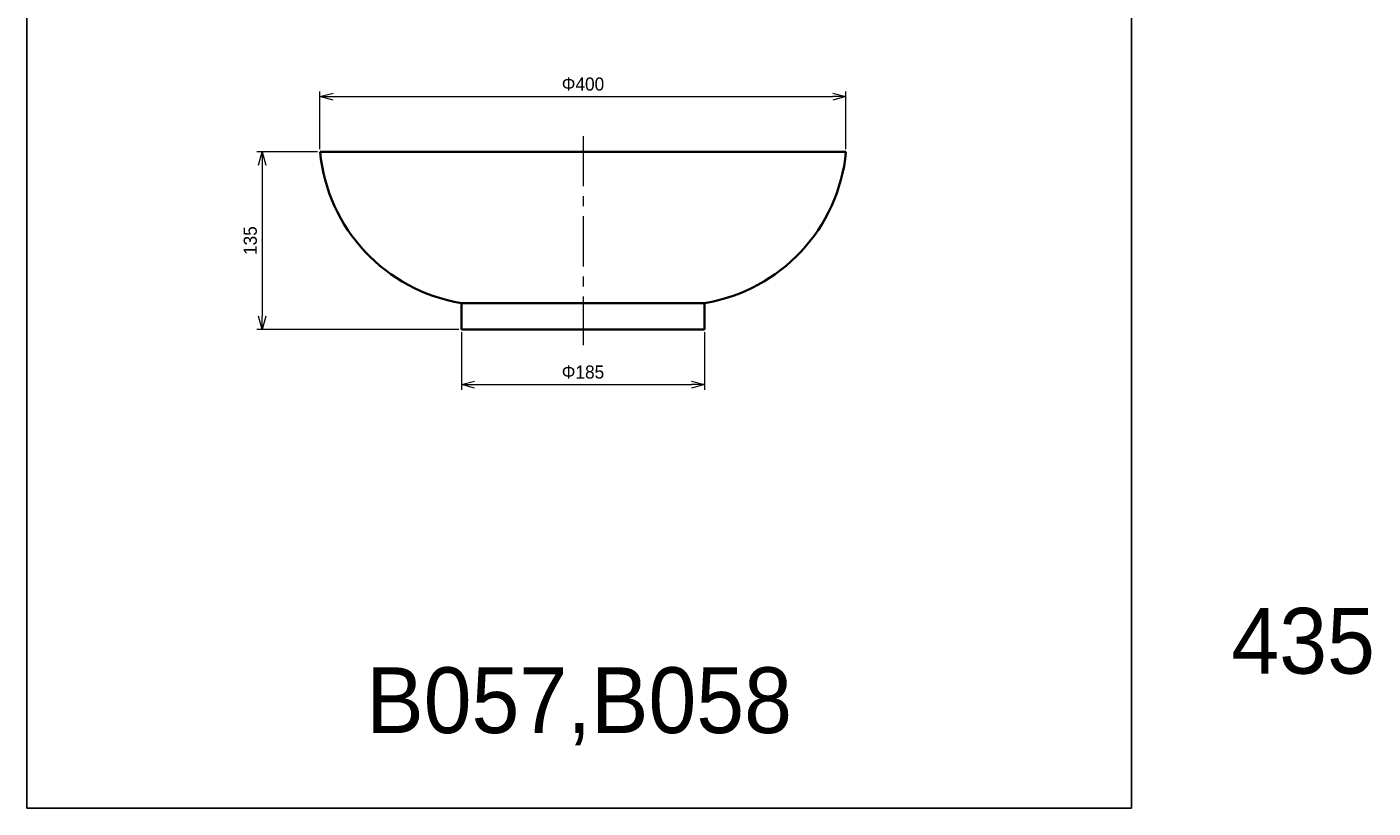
# Model space of a CAD drawing. Header units: millimetres. Extents: x 0 to 1024, y 0 to 1188.
# Tile 1 of 2: x 0 to 1024, y 0 to 594. Entities that reach past the tile are written whole.
import ezdxf

# ---------------------------------------------------------------- set-up
doc = ezdxf.new("R2010")
doc.units = ezdxf.units.MM
doc.header["$LTSCALE"] = 0.3
doc.linetypes.add('CENTER', pattern=[50.8, 31.75, -6.35, 6.35, -6.35])
for name, color, linetype, lineweight in [('TEXT', 7, 'Continuous', 25), ('中心線', 4, 'CENTER', 18), ('実線', 3, 'Continuous', 35), ('寸法', 2, 'Continuous', 18), ('細線', 7, 'Continuous', 18)]:
    doc.layers.add(name, color=color, linetype=linetype, lineweight=lineweight)
doc.styles.add('MS Pゴシック', font='txt')
doc.styles.get("Standard").update_dxf_attribs({"font": 'txt.shx', "bigfont": 'bigfont.shx'})
doc.dimstyles.new('MyDim S＝1：4', dxfattribs={"dimtxt": 2.5, "dimasz": 2.5, "dimexe": 1, "dimexo": 0.5, "dimgap": 1, "dimtad": 3, "dimdsep": 46, "dimtxsty": 'MS Pゴシック', "dimblk": 'OPEN30', "dimcen": 0, "dimclrd": 256, "dimclre": 256, "dimclrt": 256, "dimazin": 2, "dimtfac": 1, "dimtmove": 0, "dimatfit": 3, "dimldrblk": 'OPEN30', "dimfxl": 1, "dimlwd": 18, "dimlwe": 18, "dimarcsym": 0})

# ---------------------------------------------------------------- blocks, each defined once
blk = doc.blocks.new('_Open30')
at = {"color": 0, "lineweight": -2}
for p, q in [((-1, 0.27), (0, 0)), ((0, 0), (-1, -0.27)), ((0, 0), (-1, 0))]:
    blk.add_line(p, q, dxfattribs=at)
blk = doc.blocks.new('*D17')
at = {"layer": 'Defpoints', "color": 0, "transparency": 16777216}
for p in [(622.9, 541), (222.9, 499), (622.9, 499)]:
    blk.add_point(p, dxfattribs=at)
at = {"layer": '寸法', "lineweight": 18, "transparency": 16777216}
for p, q in [((222.9, 501), (222.9, 545)), ((622.9, 501), (622.9, 545)), ((232.9, 541), (612.9, 541))]:
    blk.add_line(p, q, dxfattribs=at)
at = {"layer": '寸法', "lineweight": 18, "transparency": 16777216, "xscale": 10, "yscale": 10, "zscale": 10, "rotation": 180}
blk.add_blockref('_Open30', (222.9, 541), dxfattribs=at)
at = {"layer": '寸法', "lineweight": 18, "transparency": 16777216, "xscale": 10, "yscale": 10, "zscale": 10}
blk.add_blockref('_Open30', (622.9, 541), dxfattribs=at)
at = {"layer": '寸法', "transparency": 16777216, "insert": (422.9, 550.5), "char_height": 10, "attachment_point": 5, "style": 'MS Pゴシック'}
blk.add_mtext('Φ400', dxfattribs=at)
blk = doc.blocks.new('*D18')
at = {"layer": 'Defpoints', "color": 0, "transparency": 16777216}
for p in [(222.9, 499), (178.9, 364), (330.4, 364)]:
    blk.add_point(p, dxfattribs=at)
at = {"layer": '寸法', "lineweight": 18, "transparency": 16777216}
for p, q in [((220.9, 499), (174.9, 499)), ((178.9, 489), (178.9, 374)), ((328.4, 364), (174.9, 364))]:
    blk.add_line(p, q, dxfattribs=at)
at = {"layer": '寸法', "lineweight": 18, "transparency": 16777216, "xscale": 10, "yscale": 10, "zscale": 10}
for p, rotation in [((178.9, 499), 90), ((178.9, 364), 270)]:
    blk.add_blockref('_Open30', p, dxfattribs=dict(at, rotation=rotation))
at = {"layer": '寸法', "transparency": 16777216, "insert": (169.9, 431.5), "char_height": 10, "attachment_point": 5, "rotation": 90, "style": 'MS Pゴシック'}
blk.add_mtext('135', dxfattribs=at)
blk = doc.blocks.new('*D20')
at = {"layer": 'Defpoints', "color": 0, "transparency": 16777216}
for p in [(330.4, 364), (515.4, 364), (515.4, 322)]:
    blk.add_point(p, dxfattribs=at)
at = {"layer": '寸法', "lineweight": 18, "transparency": 16777216}
for p, q in [((330.4, 362), (330.4, 318)), ((515.4, 362), (515.4, 318)), ((340.4, 322), (505.4, 322))]:
    blk.add_line(p, q, dxfattribs=at)
at = {"layer": '寸法', "lineweight": 18, "transparency": 16777216, "xscale": 10, "yscale": 10, "zscale": 10, "rotation": 180}
blk.add_blockref('_Open30', (330.4, 322), dxfattribs=at)
at = {"layer": '寸法', "lineweight": 18, "transparency": 16777216, "xscale": 10, "yscale": 10, "zscale": 10}
blk.add_blockref('_Open30', (515.4, 322), dxfattribs=at)
at = {"layer": '寸法', "transparency": 16777216, "insert": (422.9, 331.5), "char_height": 10, "attachment_point": 5, "style": 'MS Pゴシック'}
blk.add_mtext('Φ185', dxfattribs=at)

msp = doc.modelspace()

# ---------------------------------------------------------------- linework, layer by layer
at = {"layer": 'Defpoints'}
for p, q in [((0, 0), (0, 1188)), ((840, 0), (840, 1188)), ((0, 0), (840, 0))]:
    msp.add_line(p, q, dxfattribs=at)
at = {"layer": '中心線', "ltscale": 4}
msp.add_line((422.935, 510.991), (422.935, 351.991), dxfattribs=at)
at = {"layer": '実線'}
for p, q in [((622.935, 498.991), (222.935, 498.991)), ((515.435, 383.991), (330.435, 383.991)), ((330.435, 363.991), (330.435, 383.991)), ((515.435, 363.991), (515.435, 383.991)), ((515.435, 363.991), (330.435, 363.991))]:
    msp.add_line(p, q, dxfattribs=at)
for centre, start, end in [((351.307, 511.247), 185.453676, 260.68515), ((494.562, 511.247), 279.31485, 354.546324)]:
    msp.add_arc(centre, 128.957, start, end, dxfattribs=at)

# ---------------------------------------------------------------- texts
at = {"layer": 'TEXT', "insert": (420, 77.379), "char_height": 50, "width": 840, "attachment_point": 5, "style": 'MS Pゴシック'}
msp.add_mtext('B057,B058', dxfattribs=at)
at = {"layer": '細線', "insert": (970.649, 126.864), "char_height": 50, "width": 1129.44951, "attachment_point": 5}
msp.add_mtext('{\\fMS PMincho|b0|i0|c128|p18;435}', dxfattribs=at)

# ---------------------------------------------------------------- dimensions: what is measured, and where the dimension line sits
at = {"layer": '寸法'}
dim = msp.add_linear_dim(base=(622.935, 540.991), p1=(222.935, 498.991), p2=(622.935, 498.991), text='Φ<>', dimstyle='MyDim S＝1：4', override={"dimscale": 0}, dxfattribs=at)
dim.commit()
dim.dimension.update_dxf_attribs({"geometry": '*D17', "text_midpoint": (422.935, 550.53)})
dim = msp.add_linear_dim(base=(178.935, 363.991), p1=(222.935, 498.991), p2=(330.435, 363.991), angle=90, dimstyle='MyDim S＝1：4', override={"dimscale": 0}, dxfattribs=at)
dim.commit()
dim.dimension.update_dxf_attribs({"geometry": '*D18', "text_midpoint": (169.935, 431.491)})
dim = msp.add_linear_dim(base=(515.435, 321.991), p1=(330.435, 363.991), p2=(515.435, 363.991), text='Φ<>', dimstyle='MyDim S＝1：4', dxfattribs=at)
dim.commit()
dim.dimension.update_dxf_attribs({"geometry": '*D20', "text_midpoint": (422.935, 331.53)})

doc.saveas('drawing.dxf')
